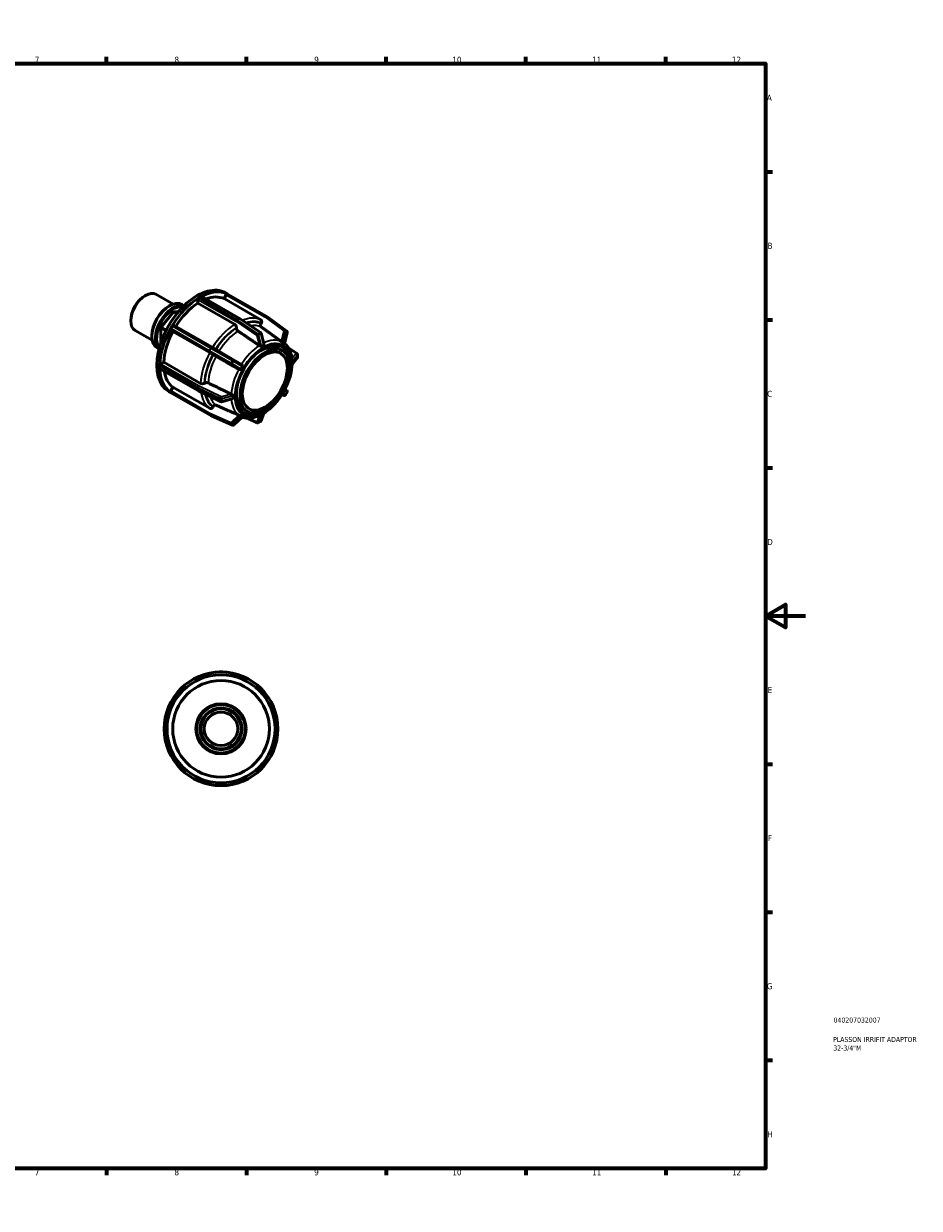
# Model space of a CAD drawing. Header units: millimetres. Extents: x 0 to 898, y 0 to 594.
# Tile 4 of 4: x 449 to 898, y 0 to 594. Entities that reach past the tile are written whole.
import ezdxf

# ---------------------------------------------------------------- set-up
doc = ezdxf.new("R2010")
doc.units = ezdxf.units.MM
for name, color, linetype, lineweight in [('Border (ANSI)', 7, 'Continuous', 70), ('Title (ISO)', 7, 'Continuous', 50), ('Visible (ANSI)', 7, 'Continuous', 50), ('Visible Narrow (ANSI)', 7, 'Continuous', 35)]:
    doc.layers.add(name, color=color, linetype=linetype, lineweight=lineweight)
doc.styles.add('Note Text (ANSI)', font='tahoma.ttf')
doc.styles.add('Note Text (ISO)', font='tahoma.ttf')

# ---------------------------------------------------------------- blocks, each defined once
blk = doc.blocks.new('Borders Default Border')
at = {"layer": 'Border (ANSI)'}
for p, q in [((70.08, 574), (70.08, 577.45)), ((140.17, 574), (140.17, 577.45)), ((210.25, 574), (210.25, 577.45)), ((280.33, 574), (280.33, 577.45)), ((350.42, 574), (350.42, 577.45)), ((490.58, 574), (490.58, 577.45)), ((560.67, 574), (560.67, 577.45)), ((630.75, 574), (630.75, 577.45)), ((700.83, 574), (700.83, 577.45)), ((770.92, 574), (770.92, 577.45)), ((20, 519.75), (16.55, 519.75)), ((821, 519.75), (824.45, 519.75)), ((20, 445.5), (16.55, 445.5)), ((821, 445.5), (824.45, 445.5)), ((20, 371.25), (16.55, 371.25)), ((821, 371.25), (824.45, 371.25)), ((20, 222.75), (16.55, 222.75)), ((821, 222.75), (824.45, 222.75)), ((20, 148.5), (16.55, 148.5)), ((821, 148.5), (824.45, 148.5)), ((20, 74.25), (16.55, 74.25)), ((821, 74.25), (824.45, 74.25)), ((70.08, 20), (70.08, 16.55)), ((140.17, 20), (140.17, 16.55)), ((210.25, 20), (210.25, 16.55)), ((280.33, 20), (280.33, 16.55)), ((350.42, 20), (350.42, 16.55)), ((490.58, 20), (490.58, 16.55)), ((560.67, 20), (560.67, 16.55)), ((630.75, 20), (630.75, 16.55)), ((700.83, 20), (700.83, 16.55)), ((770.92, 20), (770.92, 16.55))]:
    blk.add_line(p, q, dxfattribs=at)
at = {"layer": 'Border (ANSI)', "flags": 128}
for points in [[(420.5, 594), (420.5, 574), (414.73, 584), (426.27, 584), (420.5, 574)], [(20, 20), (20, 574), (821, 574), (821, 20), (20, 20)], [(0, 297), (20, 297), (10, 302.77), (10, 291.23), (20, 297)], [(841, 297), (821, 297), (831, 302.77), (831, 291.23), (821, 297)], [(420.5, 0), (420.5, 20), (414.73, 10), (426.27, 10), (420.5, 20)]]:
    blk.add_lwpolyline(points, dxfattribs=at)
at = {"layer": 'Border (ANSI)', "attachment_point": 7, "style": 'Note Text (ANSI)'}
for s, insert, char_height in [('1', (34.35, 574.4), 3.05), ('2', (104.2, 574.4), 3.05), ('3', (174.26, 574.34), 3.05), ('4', (244.23, 574.4), 3.05), ('5', (314.48, 574.34), 3.05), ('6', (384.49, 574.34), 3.05), ('7', (454.6, 574.4), 3.05), ('8', (524.63, 574.33), 3.05), ('9', (594.7, 574.34), 3.05), ('10', (663.96, 574.34), 3.048), ('11', (734.04, 574.4), 3.048), ('12', (804.13, 574.4), 3.048), ('A', (16.78, 555.35), 3.05), ('A', (821.63, 555.35), 3.05), ('B', (17.15, 481.1), 3.05), ('B', (821.99, 481.1), 3.05), ('C', (16.95, 406.8), 3.05), ('C', (821.8, 406.8), 3.05), ('D', (16.96, 332.6), 3.05), ('D', (821.81, 332.6), 3.05), ('E', (17.21, 258.35), 3.05), ('E', (822.05, 258.35), 3.05), ('F', (17.29, 184.1), 3.05), ('F', (822.14, 184.1), 3.05), ('G', (16.81, 109.79), 3.05), ('G', (821.66, 109.79), 3.05), ('H', (16.97, 35.6), 3.05), ('H', (821.81, 35.6), 3.05), ('1', (34.35, 16.55), 3.05), ('2', (104.2, 16.55), 3.05), ('3', (174.26, 16.49), 3.05), ('4', (244.23, 16.55), 3.05), ('5', (314.48, 16.49), 3.05), ('6', (384.49, 16.49), 3.05), ('7', (454.6, 16.55), 3.05), ('8', (524.63, 16.48), 3.05), ('9', (594.7, 16.49), 3.05), ('10', (663.96, 16.49), 3.048), ('11', (734.04, 16.55), 3.048), ('12', (804.13, 16.55), 3.048)]:
    blk.add_mtext(s, dxfattribs=dict(at, insert=insert, char_height=char_height))
blk = doc.blocks.new('Title Blocks ISO')
at = {"layer": 'Title (ISO)', "color": 232, "true_color": 0xca0064, "style": 'Note Text (ISO)'}
for tag, p in [('PART_NUMBER_001', (34.08, 73.13)), ('DESCRIPTION_001', (33.84, 63.4)), ('DESCRIPTION_002', (33.93, 59.12))]:
    blk.add_attdef(tag, p, '', height=2.5, dxfattribs=at)

msp = doc.modelspace()

# ---------------------------------------------------------------- linework, layer by layer
at = {"layer": 'Visible (ANSI)'}
for p, q in [((509.798, 457.609), (510.094, 457.78)), ((515.351, 458.311), (523.89, 453.393)), ((549.464, 456.132), (550.589, 458.08)), ((550.211, 459.033), (551.206, 458.46)), ((570.544, 447.326), (551.228, 458.449)), ((521.813, 452.396), (522.109, 452.568)), ((528.417, 453.204), (529.45, 452.609)), ((536.364, 453.897), (536.364, 455.736)), ((554.794, 443.283), (536.364, 453.897)), ((536.816, 456.52), (537.371, 456.839)), ((537.371, 456.839), (537.926, 457.159)), ((538.246, 457.19), (557.562, 446.067)), ((567.895, 445.518), (549.464, 456.132)), ((524.122, 449.501), (517.963, 441.842)), ((524.379, 449.649), (524.122, 449.501)), ((524.122, 449.501), (525.78, 448.546)), ((525.943, 448.749), (524.379, 449.649)), ((526.522, 449.452), (524.379, 449.649)), ((557.601, 446.042), (567.789, 439.145)), ((571.331, 446.869), (570.546, 447.325)), ((571.386, 446.833), (580.944, 439.875)), ((502.713, 445.306), (502.713, 444.964)), ((504.894, 440.151), (513.433, 435.234)), ((517.963, 441.842), (517.835, 441.512)), ((517.835, 441.512), (520.365, 440.055)), ((517.835, 441.512), (517.835, 433.997)), ((520.523, 440.368), (517.963, 441.842)), ((522.729, 441.129), (523.121, 441.809)), ((523.853, 439.736), (522.729, 440.389)), ((523.121, 441.809), (523.514, 442.489)), ((542.284, 429.123), (523.853, 439.736)), ((524.153, 442.858), (543.469, 431.734)), ((555.699, 441.389), (555.699, 441.714)), ((567.96, 443.542), (568.159, 443.887)), ((513.253, 437.53), (513.253, 437.189)), ((568.048, 438.78), (569.478, 433.416)), ((581.189, 439.208), (579.8, 433.4)), ((515.869, 431.413), (516.901, 430.818)), ((543.469, 431.734), (554.287, 425.502)), ((544.029, 428.114), (543.83, 428.23)), ((568.021, 431.164), (568.02, 431.167)), ((568.02, 431.164), (568.021, 431.164)), ((569.028, 431.744), (568.021, 431.164)), ((570.036, 432.324), (569.028, 431.744)), ((570.035, 432.327), (570.036, 432.324)), ((576.91, 431.08), (578.713, 430.042)), ((578.366, 433.132), (578.367, 433.132)), ((578.367, 433.132), (578.368, 433.135)), ((579.08, 432.718), (578.367, 433.132)), ((579.792, 432.305), (579.08, 432.718)), ((579.792, 432.305), (579.791, 432.305)), ((579.793, 432.308), (579.792, 432.305)), ((586.046, 428.55), (581.715, 431.522)), ((586.323, 426.739), (586.323, 428.022)), ((517.219, 421.934), (517.219, 422.576)), ((517.219, 421.292), (517.219, 421.934)), ((517.671, 423.36), (519.262, 424.276)), ((519.262, 424.276), (537.693, 413.662)), ((554.288, 425.501), (558.283, 423.189)), ((559.69, 422.376), (558.977, 421.142)), ((559.687, 422.378), (559.69, 422.376)), ((583.242, 424.66), (583.243, 424.66)), ((583.243, 422.33), (583.242, 422.33)), ((583.243, 424.66), (583.244, 424.661)), ((583.243, 423.495), (583.243, 424.66)), ((583.243, 422.33), (583.243, 423.495)), ((583.244, 422.331), (583.243, 422.33)), ((586.181, 426.336), (583.6, 423.149)), ((536.668, 409.875), (517.352, 420.998)), ((558.265, 419.908), (558.262, 419.909)), ((558.977, 421.142), (558.265, 419.908)), ((522.729, 409.825), (523.853, 411.773)), ((523.853, 411.773), (542.284, 401.16)), ((539.504, 413.663), (539.786, 413.825)), ((579.08, 409.476), (579.792, 410.71)), ((579.791, 410.711), (579.792, 410.71)), ((579.792, 410.71), (579.793, 410.71)), ((579.969, 410.602), (580.89, 410.063)), ((521.766, 409.638), (523.135, 408.85)), ((523.121, 408.858), (522.729, 409.085)), ((523.514, 408.63), (523.121, 408.858)), ((542.83, 397.506), (523.514, 408.629)), ((547.787, 404.5), (536.709, 409.853)), ((553.588, 405.896), (548.232, 404.458)), ((554.811, 408.288), (554.814, 408.288)), ((554.814, 405.958), (554.811, 405.958)), ((554.814, 408.288), (554.813, 408.289)), ((554.814, 408.288), (554.814, 407.123)), ((554.814, 407.123), (554.814, 405.958)), ((578.367, 408.242), (578.366, 408.242)), ((578.367, 408.242), (579.08, 409.476)), ((578.368, 408.242), (578.367, 408.242)), ((578.54, 408.128), (579.463, 407.597)), ((580.336, 407.831), (581.121, 409.191)), ((543.83, 401.749), (544.029, 402.094)), ((558.262, 398.311), (558.265, 398.313)), ((558.265, 398.313), (558.264, 398.314)), ((558.265, 398.313), (558.977, 397.9)), ((559.344, 400.576), (561.147, 399.538)), ((568.02, 398.292), (568.021, 398.294)), ((568.021, 398.294), (568.02, 398.294)), ((568.021, 398.294), (569.028, 398.874)), ((569.504, 398.735), (568.027, 394.893)), ((569.028, 398.874), (570.036, 399.454)), ((570.035, 399.455), (570.036, 399.454)), ((570.036, 399.454), (570.035, 399.452)), ((553.709, 392.7), (542.891, 397.475)), ((558.744, 396.931), (554.408, 392.821)), ((558.977, 397.9), (559.69, 397.486)), ((559.69, 397.486), (559.687, 397.484)), ((561.195, 396.207), (566.045, 393.905)), ((566.639, 393.929), (567.749, 394.568)), ((547.964, 268.927), (547.179, 268.927)), ((548.749, 268.927), (547.964, 268.927)), ((527.811, 260.58), (527.256, 260.025)), ((528.366, 261.135), (527.811, 260.58)), ((568.116, 260.58), (567.561, 261.135)), ((568.671, 260.025), (568.116, 260.58)), ((519.464, 241.212), (519.464, 240.427)), ((519.464, 240.427), (519.464, 239.642)), ((576.464, 240.427), (576.464, 241.212)), ((576.464, 239.642), (576.464, 240.427)), ((527.256, 220.83), (527.811, 220.275)), ((527.811, 220.275), (528.366, 219.72)), ((567.561, 219.72), (568.116, 220.275)), ((568.116, 220.275), (568.671, 220.83)), ((547.179, 211.927), (547.964, 211.927)), ((547.964, 211.927), (548.749, 211.927))]:
    msp.add_line(p, q, dxfattribs=at)
for radius in [28.5, 27.075, 24.225, 12.573, 12.154, 10.477, 10.058, 8.382]:
    msp.add_circle((547.964, 240.427), radius, dxfattribs=at)
for centre, start, end in [((557.242, 445.512), 55.901415, 60.064008), ((570.225, 446.771), 59.872355, 60.064008), ((571.01, 446.315), 53.943399, 59.872355), ((580.567, 439.357), 346.546006, 53.943399), ((567.43, 438.615), 14.922076, 55.901415), ((585.683, 428.022), 0, 55.538765), ((553.967, 424.947), 59.937399, 60.052822), ((585.683, 426.739), 321.000959, 0), ((536.987, 410.43), 240.064008, 244.209918), ((580.567, 409.511), 329.999959, 59.669876), ((548.066, 405.076), 244.209918, 285.030976), ((579.782, 408.151), 240.076672, 329.999959), ((543.15, 398.061), 240.064008, 246.183161), ((553.967, 393.286), 246.183161, 313.464294), ((566.32, 394.483), 244.60591, 299.935992), ((567.43, 395.123), 299.935992, 338.967906), ((547.179, 268.287), 90, 102.400908), ((548.749, 268.287), 77.599092, 90), ((527.709, 259.572), 135, 147.400908), ((528.819, 260.682), 122.599092, 135), ((567.109, 260.682), 45, 57.400908), ((568.219, 259.572), 32.599092, 45), ((520.104, 241.212), 167.599092, 180), ((520.104, 239.642), 180, 192.400908), ((575.824, 241.212), 0, 12.400908), ((575.824, 239.642), 347.599092, 0), ((527.709, 221.282), 212.599092, 225), ((568.219, 221.282), 315, 327.400908), ((528.819, 220.172), 225, 237.400908), ((567.109, 220.172), 302.599092, 315), ((547.179, 212.567), 257.599092, 270), ((548.749, 212.567), 270, 282.400908)]:
    msp.add_arc(centre, 0.64, start, end, dxfattribs=at)
for centre, major_axis, start_param, end_param in [((535.989, 434.335), (14.222, 24.698), 0, 3.1415927), ((510.122, 449.231), (-5.229, -9.08), 3.1415927, 6.2831853), ((509.826, 449.402), (-5.019, -8.716), 3.9289245, 5.4958534), ((537.371, 433.539), (14.222, 24.698), 0.0304383, 0.7510925), ((550.909, 457.894), (0.319, 0.555), 0.214503, 1.5688626), ((550.909, 457.894), (0.319, 0.555), 0, 0.214503), ((522.143, 442.309), (-6.274, -10.896), 3.1415927, 6.2831853), ((521.847, 442.479), (-6.065, -10.532), 3.9289245, 5.4958534), ((523.954, 441.265), (6.274, 10.896), 0.1279879, 3.0136047), ((524.251, 441.095), (-6.065, -10.532), 3.3458657, 6.0789123), ((537.371, 433.539), (-14.222, -24.698), 3.9574291, 4.6780833), ((537.371, 433.539), (-12.8, -22.228), 3.9806413, 4.6547012), ((536.816, 455.996), (0.319, 0.555), 0.9999011, 2.3542608), ((536.816, 455.996), (-0.319, -0.555), 3.9250571, 4.1414938), ((537.926, 456.636), (-0.319, -0.555), 3.7086204, 3.9250571), ((537.926, 456.636), (0.319, 0.555), 0, 0.5670278), ((537.371, 433.539), (12.8, 22.228), 0.0536505, 0.6162276), ((537.371, 433.539), (-14.222, -24.698), 4.7428273, 5.4634814), ((537.371, 433.539), (-12.8, -22.228), 4.7660394, 5.4402693), ((523.049, 440.943), (-0.319, -0.555), 4.926892, 6.2812516), ((523.049, 440.943), (-0.319, -0.555), 4.7104553, 4.926892), ((523.834, 442.303), (-0.319, -0.555), 4.4940186, 4.7104553), ((523.834, 442.303), (0.319, 0.555), 0, 1.3524259), ((569.028, 415.309), (9.581, 16.638), 5.1659663, 10.541997), ((568.127, 415.828), (8.783, 15.252), 0, 1.0723986), ((568.127, 415.828), (9.581, 16.638), 5.7366372, 6.2363024), ((517.671, 422.837), (-0.319, -0.555), 5.2794168, 5.4958534), ((517.671, 422.837), (0.319, 0.555), 0.7834645, 2.1378241), ((517.671, 421.553), (-0.319, -0.555), 5.4958534, 5.7122901), ((517.671, 421.553), (-0.319, -0.555), 5.7122901, 6.2831853), ((537.371, 433.539), (-14.222, -24.698), 5.5282254, 6.2488796), ((537.371, 433.539), (-12.8, -22.228), 5.6619808, 6.2256674), ((568.127, 415.828), (-8.783, -15.252), 5.2107867, 6.2831853), ((523.049, 409.64), (-0.319, -0.555), 4.7104553, 6.0648149), ((523.049, 409.64), (-0.319, -0.555), 6.0648149, 6.2812516), ((568.127, 415.828), (-9.581, -16.638), 0.0468829, 0.5465481)]:
    msp.add_ellipse(centre, major_axis=major_axis, ratio=0.5780931, start_param=start_param, end_param=end_param, dxfattribs=at)
for major_axis in [(-8.783, -15.252), (-7.985, -13.865)]:
    msp.add_ellipse((569.93, 414.79), major_axis=major_axis, ratio=0.5780931, dxfattribs=at)
for points, knots in [([(568.159, 443.887), (568.238, 444.024), (568.305, 444.2), (568.365, 444.503), (568.37, 444.683), (568.324, 444.967), (568.265, 445.123), (568.119, 445.346), (568.006, 445.454), (567.895, 445.518)], [-0.18971875, -0.18971875, -0.18971875, -0.18971875, -0.14222277, -0.14222277, -0.09477078, -0.09477078, -0.04736666, -0.04736666, 0, 0, 0, 0]), ([(555.699, 441.714), (555.699, 441.843), (555.673, 442.011), (555.588, 442.299), (555.513, 442.471), (555.355, 442.745), (555.244, 442.895), (555.037, 443.113), (554.906, 443.219), (554.794, 443.283)], [-0.18971875, -0.18971875, -0.18971875, -0.18971875, -0.14222277, -0.14222277, -0.09477078, -0.09477078, -0.04736666, -0.04736666, 0, 0, 0, 0]), ([(556.526, 439.868), (556.434, 439.93), (556.338, 440.014), (556.155, 440.207), (556.044, 440.357), (555.886, 440.631), (555.811, 440.803), (555.726, 441.092), (555.699, 441.259), (555.699, 441.389)], [0.39025715, 0.39025715, 0.39025715, 0.39025715, 0.42682488, 0.42682488, 0.47423447, 0.47423447, 0.5216984, 0.5216984, 0.56920217, 0.56920217, 0.56920217, 0.56920217]), ([(568.147, 441.96), (568.062, 442.023), (567.983, 442.108), (567.853, 442.306), (567.795, 442.462), (567.748, 442.746), (567.753, 442.926), (567.814, 443.229), (567.881, 443.405), (567.96, 443.542)], [0.39025715, 0.39025715, 0.39025715, 0.39025715, 0.42682488, 0.42682488, 0.47423447, 0.47423447, 0.5216984, 0.5216984, 0.56920217, 0.56920217, 0.56920217, 0.56920217]), ([(578.88, 433.754), (578.878, 433.755), (578.875, 433.756), (578.864, 433.763), (578.855, 433.77), (578.829, 433.793), (578.813, 433.813), (578.758, 433.892), (578.713, 433.975), (578.598, 434.166), (578.522, 434.284), (578.372, 434.471), (578.306, 434.542), (578.221, 434.618), (578.202, 434.635), (578.182, 434.65)], [-0.15967441, -0.15967441, -0.15967441, -0.15967441, -0.15744969, -0.15744969, -0.14926776, -0.14926776, -0.13497072, -0.13497072, -0.09742889, -0.09742889, -0.05445533, -0.05445533, -0.02459546, -0.02459546, -0.01559055, -0.01559055, -0.01559055, -0.01559055]), ([(579.665, 433.298), (579.536, 433.395), (579.405, 433.48), (579.279, 433.553), (579.153, 433.626), (579.019, 433.695), (578.88, 433.754)], [-0.0755854, -0.0755854, -0.0755854, -0.0755854, 0, 0, 0, 0.0755854, 0.0755854, 0.0755854, 0.0755854]), ([(583.598, 424.899), (583.564, 425.663), (583.484, 426.404), (583.23, 427.827), (583.057, 428.51), (582.616, 429.804), (582.349, 430.417), (581.718, 431.557), (581.355, 432.085), (580.612, 432.954), (580.247, 433.311), (579.855, 433.63)], [4.76327966, 4.76327966, 4.76327966, 4.76327966, 4.89683896, 4.89683896, 5.03039826, 5.03039826, 5.16395756, 5.16395756, 5.29751685, 5.29751685, 5.40666902, 5.40666902, 5.40666902, 5.40666902]), ([(543.83, 428.23), (543.751, 428.275), (543.632, 428.345), (543.4, 428.479), (543.247, 428.567), (542.977, 428.723), (542.813, 428.818), (542.546, 428.972), (542.396, 429.058), (542.284, 429.123)], [-0.18971875, -0.18971875, -0.18971875, -0.18971875, -0.14222277, -0.14222277, -0.09477078, -0.09477078, -0.04736666, -0.04736666, 0, 0, 0, 0]), ([(545.494, 427.268), (545.397, 427.323), (545.284, 427.389), (545.047, 427.525), (544.883, 427.62), (544.613, 427.776), (544.46, 427.865), (544.228, 427.999), (544.108, 428.068), (544.029, 428.114)], [0.39025715, 0.39025715, 0.39025715, 0.39025715, 0.42682488, 0.42682488, 0.47423447, 0.47423447, 0.5216984, 0.5216984, 0.56920217, 0.56920217, 0.56920217, 0.56920217]), ([(568.268, 432.193), (568.262, 432.189), (568.254, 432.185), (568.225, 432.171), (568.198, 432.165), (568.12, 432.167), (568.07, 432.18), (567.932, 432.227), (567.82, 432.28), (567.598, 432.395), (567.497, 432.45), (567.364, 432.53), (567.325, 432.554), (567.266, 432.593), (567.245, 432.608), (567.224, 432.622)], [-0.25986217, -0.25986217, -0.25986217, -0.25986217, -0.25476698, -0.25476698, -0.23950567, -0.23950567, -0.21801257, -0.21801257, -0.17657125, -0.17657125, -0.1428242, -0.1428242, -0.12850713, -0.12850713, -0.11977834, -0.11977834, -0.11977834, -0.11977834]), ([(569.378, 432.833), (569.184, 432.741), (568.995, 432.641), (568.817, 432.538), (568.638, 432.436), (568.453, 432.32), (568.268, 432.193)], [-0.0755854, -0.0755854, -0.0755854, -0.0755854, 0, 0, 0, 0.0755854, 0.0755854, 0.0755854, 0.0755854]), ([(569.478, 433.416), (569.489, 433.374), (569.497, 433.33), (569.514, 433.184), (569.508, 433.086), (569.481, 432.97), (569.467, 432.931), (569.434, 432.877), (569.418, 432.858), (569.392, 432.84), (569.385, 432.836), (569.378, 432.833)], [-0.122777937, -0.122777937, -0.122777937, -0.122777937, -0.105402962, -0.105402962, -0.064422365, -0.064422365, -0.043825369, -0.043825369, -0.030144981, -0.030144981, -0.025593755, -0.025593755, -0.025593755, -0.025593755]), ([(579.8, 433.4), (579.796, 433.383), (579.79, 433.367), (579.769, 433.322), (579.749, 433.297), (579.715, 433.283), (579.704, 433.282), (579.684, 433.287), (579.676, 433.291), (579.667, 433.297), (579.666, 433.298), (579.665, 433.298)], [-0.219033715, -0.219033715, -0.219033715, -0.219033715, -0.206356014, -0.206356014, -0.178646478, -0.178646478, -0.166650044, -0.166650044, -0.158934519, -0.158934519, -0.158085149, -0.158085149, -0.158085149, -0.158085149]), ([(558.766, 422.171), (558.618, 421.947), (558.48, 421.721), (558.354, 421.503), (558.228, 421.285), (558.102, 421.052), (557.981, 420.811)], [-0.0755854, -0.0755854, -0.0755854, -0.0755854, 0, 0, 0, 0.0755854, 0.0755854, 0.0755854, 0.0755854]), ([(558.283, 423.189), (558.328, 423.163), (558.372, 423.13), (558.5, 423.013), (558.576, 422.913), (558.704, 422.698), (558.751, 422.589), (558.798, 422.427), (558.809, 422.359), (558.804, 422.272), (558.8, 422.246), (558.785, 422.205), (558.778, 422.19), (558.768, 422.174), (558.767, 422.173), (558.766, 422.171)], [-0.30083916, -0.30083916, -0.30083916, -0.30083916, -0.28253714, -0.28253714, -0.24464345, -0.24464345, -0.20635601, -0.20635601, -0.17864648, -0.17864648, -0.16665004, -0.16665004, -0.15893452, -0.15893452, -0.15808515, -0.15808515, -0.15808515, -0.15808515]), ([(569.489, 398.725), (570.973, 399.662), (572.428, 400.836), (575.179, 403.555), (576.474, 405.101), (578.804, 408.44), (579.839, 410.233), (581.566, 413.922), (582.258, 415.817), (583.24, 419.562), (583.529, 421.411), (583.601, 423.168)], [3.1896086, 3.1896086, 3.1896086, 3.1896086, 3.4845845, 3.4845845, 3.7795605, 3.7795605, 4.0745364, 4.0745364, 4.3695124, 4.3695124, 4.6644883, 4.6644883, 4.6644883, 4.6644883]), ([(583.601, 424.579), (583.601, 424.587), (583.601, 424.595), (583.6, 424.629), (583.6, 424.659), (583.601, 424.75), (583.601, 424.808), (583.599, 424.874), (583.599, 424.886), (583.598, 424.899)], [-0.259862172, -0.259862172, -0.259862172, -0.259862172, -0.25476698, -0.25476698, -0.239505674, -0.239505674, -0.218012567, -0.218012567, -0.21302739, -0.21302739, -0.21302739, -0.21302739]), ([(583.601, 423.168), (583.601, 423.179), (583.601, 423.194), (583.6, 423.23), (583.6, 423.248), (583.601, 423.279), (583.601, 423.287), (583.601, 423.295)], [-0.063002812, -0.063002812, -0.063002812, -0.063002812, -0.043825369, -0.043825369, -0.030144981, -0.030144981, -0.025593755, -0.025593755, -0.025593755, -0.025593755]), ([(583.601, 423.295), (583.609, 423.525), (583.613, 423.746), (583.613, 423.952), (583.613, 424.158), (583.609, 424.37), (583.601, 424.579)], [1.12302278, 1.12302278, 1.12302278, 1.12302278, 1.19860817, 1.19860817, 1.19860817, 1.27419357, 1.27419357, 1.27419357, 1.27419357]), ([(557.981, 420.811), (557.979, 420.807), (557.977, 420.803), (557.966, 420.784), (557.955, 420.77), (557.922, 420.734), (557.897, 420.716), (557.801, 420.661), (557.707, 420.635), (557.484, 420.601), (557.344, 420.597), (557.106, 420.627), (557.012, 420.65), (556.903, 420.696), (556.879, 420.708), (556.857, 420.722)], [-0.15967441, -0.15967441, -0.15967441, -0.15967441, -0.15744969, -0.15744969, -0.14926776, -0.14926776, -0.13497072, -0.13497072, -0.09742889, -0.09742889, -0.05445533, -0.05445533, -0.02459546, -0.02459546, -0.01559055, -0.01559055, -0.01559055, -0.01559055]), ([(537.693, 413.662), (537.804, 413.598), (537.962, 413.537), (538.254, 413.468), (538.44, 413.447), (538.756, 413.447), (538.942, 413.468), (539.234, 413.538), (539.392, 413.599), (539.504, 413.663)], [0, 0, 0, 0, 0.04736666, 0.04736666, 0.09477078, 0.09477078, 0.14222277, 0.14222277, 0.18971875, 0.18971875, 0.18971875, 0.18971875]), ([(539.786, 413.825), (539.898, 413.89), (540.055, 413.95), (540.348, 414.02), (540.534, 414.042), (540.85, 414.042), (541.036, 414.02), (541.295, 413.959), (541.416, 413.917), (541.515, 413.869)], [0.18972385, 0.18972385, 0.18972385, 0.18972385, 0.23722762, 0.23722762, 0.28469155, 0.28469155, 0.33210114, 0.33210114, 0.36866886, 0.36866886, 0.36866886, 0.36866886]), ([(553.152, 408.249), (553.154, 408.248), (553.155, 408.248), (553.182, 408.235), (553.209, 408.223), (553.279, 408.187), (553.323, 408.163), (553.484, 408.072), (553.603, 407.999), (553.809, 407.861), (553.891, 407.8), (553.978, 407.717), (554.005, 407.686), (554.035, 407.631), (554.043, 407.608), (554.046, 407.575), (554.046, 407.567), (554.045, 407.559)], [-0.18352843, -0.18352843, -0.18352843, -0.18352843, -0.18292946, -0.18292946, -0.17143665, -0.17143665, -0.15295565, -0.15295565, -0.10540296, -0.10540296, -0.06442237, -0.06442237, -0.04382537, -0.04382537, -0.03014498, -0.03014498, -0.02559375, -0.02559375, -0.02559375, -0.02559375]), ([(554.045, 406.275), (554.046, 406.268), (554.046, 406.26), (554.043, 406.228), (554.035, 406.202), (553.994, 406.134), (553.958, 406.097), (553.849, 406.006), (553.747, 405.947), (553.617, 405.905), (553.602, 405.9), (553.588, 405.896)], [-0.259862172, -0.259862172, -0.259862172, -0.259862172, -0.25476698, -0.25476698, -0.239505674, -0.239505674, -0.218012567, -0.218012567, -0.176571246, -0.176571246, -0.171468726, -0.171468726, -0.171468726, -0.171468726]), ([(554.045, 407.559), (554.028, 407.335), (554.02, 407.116), (554.02, 406.91), (554.02, 406.704), (554.028, 406.49), (554.045, 406.275)], [1.12302278, 1.12302278, 1.12302278, 1.12302278, 1.19860817, 1.19860817, 1.19860817, 1.27419357, 1.27419357, 1.27419357, 1.27419357]), ([(542.284, 401.16), (542.396, 401.096), (542.546, 401.052), (542.813, 401.038), (542.977, 401.065), (543.247, 401.168), (543.4, 401.262), (543.632, 401.466), (543.751, 401.612), (543.83, 401.749)], [0, 0, 0, 0, 0.04736666, 0.04736666, 0.09477078, 0.09477078, 0.14222277, 0.14222277, 0.18971875, 0.18971875, 0.18971875, 0.18971875]), ([(544.029, 402.094), (544.108, 402.231), (544.228, 402.377), (544.46, 402.581), (544.613, 402.675), (544.883, 402.778), (545.047, 402.805), (545.284, 402.792), (545.397, 402.767), (545.494, 402.724)], [0.18972385, 0.18972385, 0.18972385, 0.18972385, 0.23722762, 0.23722762, 0.28469155, 0.28469155, 0.33210114, 0.33210114, 0.36866886, 0.36866886, 0.36866886, 0.36866886]), ([(567.986, 397.862), (568.012, 397.876), (568.036, 397.889), (568.098, 397.923), (568.138, 397.947), (568.201, 397.984), (568.225, 397.998), (568.255, 398.014), (568.262, 398.018), (568.268, 398.021)], [-0.076617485, -0.076617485, -0.076617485, -0.076617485, -0.064422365, -0.064422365, -0.043825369, -0.043825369, -0.030144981, -0.030144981, -0.025593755, -0.025593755, -0.025593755, -0.025593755]), ([(568.268, 398.021), (568.453, 398.119), (568.638, 398.221), (568.817, 398.324), (568.995, 398.426), (569.184, 398.539), (569.378, 398.661)], [1.12302278, 1.12302278, 1.12302278, 1.12302278, 1.19860817, 1.19860817, 1.19860817, 1.27419357, 1.27419357, 1.27419357, 1.27419357]), ([(569.378, 398.661), (569.385, 398.665), (569.392, 398.669), (569.419, 398.685), (569.437, 398.696), (569.469, 398.713), (569.481, 398.72), (569.489, 398.725)], [-0.259862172, -0.259862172, -0.259862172, -0.259862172, -0.25476698, -0.25476698, -0.239505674, -0.239505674, -0.224206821, -0.224206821, -0.224206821, -0.224206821]), ([(556.857, 397.713), (556.903, 397.694), (556.953, 397.678), (557.119, 397.634), (557.243, 397.614), (557.494, 397.593), (557.612, 397.593), (557.775, 397.591), (557.84, 397.591), (557.913, 397.582), (557.933, 397.578), (557.961, 397.568), (557.971, 397.563), (557.98, 397.557), (557.98, 397.556), (557.981, 397.556)], [-0.30097955, -0.30097955, -0.30097955, -0.30097955, -0.28253714, -0.28253714, -0.24464345, -0.24464345, -0.20635601, -0.20635601, -0.17864648, -0.17864648, -0.16665004, -0.16665004, -0.15893452, -0.15893452, -0.15808515, -0.15808515, -0.15808515, -0.15808515]), ([(557.981, 397.556), (558.102, 397.465), (558.228, 397.382), (558.354, 397.309), (558.48, 397.236), (558.618, 397.165), (558.766, 397.1)], [-0.0755854, -0.0755854, -0.0755854, -0.0755854, 0, 0, 0, 0.0755854, 0.0755854, 0.0755854, 0.0755854]), ([(558.571, 396.767), (559.041, 396.585), (559.53, 396.447), (560.65, 396.234), (561.288, 396.181), (562.59, 396.201), (563.253, 396.273), (564.593, 396.534), (565.27, 396.724), (566.627, 397.213), (567.308, 397.512), (567.986, 397.862)], [2.44764189, 2.44764189, 2.44764189, 2.44764189, 2.55643919, 2.55643919, 2.68997492, 2.68997492, 2.82351065, 2.82351065, 2.95704638, 2.95704638, 3.09058211, 3.09058211, 3.09058211, 3.09058211]), ([(558.766, 397.1), (558.769, 397.099), (558.771, 397.098), (558.783, 397.092), (558.789, 397.086), (558.803, 397.069), (558.807, 397.056), (558.806, 397.01), (558.782, 396.968), (558.744, 396.931)], [-0.159674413, -0.159674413, -0.159674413, -0.159674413, -0.157449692, -0.157449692, -0.149267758, -0.149267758, -0.134970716, -0.134970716, -0.097621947, -0.097621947, -0.097621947, -0.097621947])]:
    msp.add_open_spline(points, degree=3, knots=knots, dxfattribs=at)
for points, weights in [([(567.194, 432.643), (562.02, 436.147), (556.526, 439.868)], [1, 1.00045067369, 1]), ([(578.155, 434.671), (573.301, 438.206), (568.147, 441.96)], [1, 1.00045067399, 1]), ([(556.825, 420.74), (551.33, 423.906), (545.494, 427.268)], [1, 1.00045067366, 1]), ([(541.515, 413.869), (547.492, 410.983), (553.119, 408.264)], [1, 1.00045067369, 1]), ([(545.494, 402.724), (551.33, 400.15), (556.825, 397.726)], [1, 1.00045067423, 1])]:
    msp.add_rational_spline(points, weights, degree=2, dxfattribs=at)
for points in [[(578.182, 434.65), (578.173, 434.657), (578.164, 434.664), (578.155, 434.671)], [(567.224, 432.622), (567.214, 432.629), (567.204, 432.636), (567.194, 432.643)], [(568.02, 431.167), (568.364, 431.36), (568.71, 431.561), (569.028, 431.744)], [(568.02, 431.164), (568.02, 431.165), (568.02, 431.166), (568.02, 431.167)], [(569.028, 431.744), (569.346, 431.927), (569.693, 432.125), (570.035, 432.327)], [(578.366, 433.132), (578.367, 433.133), (578.367, 433.134), (578.368, 433.135)], [(578.368, 433.135), (578.609, 432.99), (578.855, 432.849), (579.08, 432.718)], [(579.08, 432.718), (579.305, 432.588), (579.549, 432.444), (579.793, 432.308)], [(558.977, 421.142), (559.202, 421.532), (559.448, 421.955), (559.687, 422.378)], [(583.244, 424.661), (583.242, 424.262), (583.243, 423.863), (583.243, 423.495)], [(583.242, 424.66), (583.243, 424.661), (583.244, 424.661), (583.244, 424.661)], [(583.243, 423.495), (583.243, 423.872), (583.243, 424.263), (583.242, 424.66)], [(583.243, 423.495), (583.243, 423.127), (583.242, 422.726), (583.244, 422.331)], [(583.242, 422.33), (583.243, 422.727), (583.243, 423.118), (583.243, 423.495)], [(556.857, 420.722), (556.846, 420.728), (556.835, 420.734), (556.825, 420.74)], [(558.262, 419.909), (558.508, 420.328), (558.752, 420.752), (558.977, 421.142)], [(579.08, 409.476), (579.31, 409.876), (579.55, 410.289), (579.791, 410.711)], [(579.793, 410.71), (579.549, 410.29), (579.305, 409.866), (579.08, 409.476)], [(553.119, 408.264), (553.13, 408.259), (553.141, 408.254), (553.152, 408.249)], [(554.811, 408.288), (554.811, 408.288), (554.812, 408.288), (554.813, 408.289)], [(554.814, 407.123), (554.814, 407.491), (554.815, 407.892), (554.811, 408.288)], [(554.811, 405.958), (554.815, 406.355), (554.814, 406.756), (554.814, 407.123)], [(578.366, 408.242), (578.61, 408.662), (578.849, 409.077), (579.08, 409.476)], [(579.08, 409.476), (578.855, 409.086), (578.609, 408.662), (578.368, 408.242)], [(558.262, 398.311), (558.263, 398.312), (558.263, 398.313), (558.264, 398.314)], [(558.977, 397.9), (558.752, 398.03), (558.508, 398.173), (558.262, 398.311)], [(569.028, 398.874), (568.71, 398.691), (568.364, 398.493), (568.02, 398.292)], [(568.02, 398.294), (568.364, 398.492), (568.702, 398.686), (569.028, 398.874)], [(568.02, 398.292), (568.02, 398.293), (568.02, 398.294), (568.02, 398.294)], [(569.028, 398.874), (569.355, 399.062), (569.693, 399.257), (570.035, 399.455)], [(570.035, 399.452), (569.693, 399.258), (569.346, 399.057), (569.028, 398.874)], [(556.825, 397.726), (556.835, 397.721), (556.846, 397.717), (556.857, 397.713)], [(559.687, 397.484), (559.448, 397.628), (559.202, 397.769), (558.977, 397.9)]]:
    msp.add_open_spline(points, degree=3, dxfattribs=at)
at = {"layer": 'Visible Narrow (ANSI)'}
for p, q in [((550.589, 458.08), (569.905, 446.957)), ((536.364, 455.736), (555.68, 444.612)), ((556.132, 445.396), (536.816, 456.52)), ((537.926, 457.159), (557.242, 446.036)), ((557.242, 446.036), (556.132, 445.396)), ((556.172, 445.372), (557.282, 446.011)), ((557.282, 446.011), (567.469, 439.114)), ((569.905, 446.957), (579.462, 439.999)), ((570.583, 447.3), (571.368, 446.845)), ((580.14, 440.342), (570.583, 447.3)), ((571.368, 446.845), (580.925, 439.887)), ((542.045, 430.006), (522.729, 441.129)), ((522.729, 440.389), (542.045, 429.266)), ((523.514, 442.489), (542.83, 431.365)), ((555.68, 444.612), (565.867, 437.715)), ((566.359, 438.475), (556.172, 445.372)), ((579.462, 439.999), (578.182, 434.65)), ((578.88, 433.754), (580.317, 439.758)), ((580.925, 439.887), (580.14, 440.342)), ((580.317, 439.758), (581.102, 439.302)), ((565.867, 437.715), (567.224, 432.622)), ((567.469, 439.114), (566.359, 438.475)), ((566.745, 437.91), (567.855, 438.549)), ((568.268, 432.193), (566.745, 437.91)), ((567.855, 438.549), (569.378, 432.833)), ((581.102, 439.302), (579.665, 433.298)), ((542.83, 431.365), (542.045, 430.006)), ((542.045, 429.266), (552.862, 423.033)), ((542.085, 429.982), (542.87, 431.342)), ((552.903, 423.75), (542.085, 429.982)), ((542.87, 431.342), (553.688, 425.11)), ((581.975, 431.09), (585.683, 428.546)), ((585.683, 428.546), (583.527, 425.883)), ((583.601, 424.579), (586.263, 427.867)), ((586.263, 427.867), (586.263, 426.583)), ((517.219, 422.576), (536.535, 411.453)), ((536.987, 412.236), (517.671, 423.36)), ((552.862, 423.033), (556.857, 420.722)), ((553.688, 425.11), (552.903, 423.75)), ((553.498, 423.406), (554.283, 424.766)), ((557.981, 420.811), (553.498, 423.406)), ((554.283, 424.766), (558.766, 422.171)), ((586.263, 426.583), (583.601, 423.295)), ((536.535, 410.169), (517.219, 421.292)), ((536.535, 411.453), (536.535, 410.169)), ((536.576, 410.147), (536.576, 411.431)), ((536.576, 411.431), (547.655, 406.078)), ((547.655, 404.794), (536.576, 410.147)), ((548.066, 406.883), (536.987, 412.236)), ((579.668, 410.041), (581.102, 409.203)), ((542.045, 398.702), (522.729, 409.825)), ((522.729, 409.085), (542.045, 397.962)), ((542.83, 397.506), (523.514, 408.63)), ((547.655, 406.078), (547.655, 404.794)), ((553.152, 408.249), (548.066, 406.883)), ((548.336, 406.026), (554.045, 407.559)), ((554.045, 406.275), (548.336, 404.742)), ((548.336, 404.742), (548.336, 406.026)), ((579.462, 407.597), (578.54, 408.128)), ((578.544, 408.134), (579.462, 407.597)), ((580.317, 407.843), (578.883, 408.682)), ((581.102, 409.203), (580.317, 407.843)), ((552.862, 393.927), (542.045, 398.702)), ((566.745, 394.059), (568.268, 398.021)), ((569.378, 398.661), (567.855, 394.699)), ((542.045, 397.962), (542.83, 397.506)), ((542.87, 397.486), (542.085, 397.941)), ((542.085, 397.941), (552.903, 393.166)), ((553.688, 392.711), (542.87, 397.486)), ((556.857, 397.713), (552.862, 393.927)), ((552.903, 393.166), (553.688, 392.711)), ((553.498, 393.307), (557.981, 397.556)), ((554.283, 392.851), (553.498, 393.307)), ((558.766, 397.1), (554.283, 392.851)), ((565.867, 394.223), (561.723, 396.19)), ((567.102, 397.435), (565.867, 394.223)), ((567.855, 394.699), (566.745, 394.059))]:
    msp.add_line(p, q, dxfattribs=at)
for centre, major_axis, ratio, start_param, end_param in [((557.242, 445.512), (0.319, 0.555), 0.5780931, 0, 0.7834645), ((557.242, 445.512), (0.319, -0.555), 0.5780931, 2.2708617, 2.3581282), ((557.242, 445.512), (0.359, 0.53), 0.5257036, 0, 0.8236123), ((555.802, 422.926), (12.8, 22.228), 0.5780931, 0.0536505, 0.6228258), ((570.225, 446.771), (0.319, 0.555), 0.5780931, 0, 1.5688626), ((570.225, 446.771), (0.377, 0.517), 0.5760308, 0.05975, 1.6305464), ((570.225, 446.771), (0.321, 0.554), 0.8159693, 6.1986482, 6.2831853), ((571.01, 446.315), (0.321, 0.554), 0.8159693, 6.1986482, 6.2831853), ((571.01, 446.315), (0.377, 0.517), 0.5760308, 0, 0.05975), ((555.802, 422.926), (-12.8, -22.228), 0.5780931, 3.9806413, 4.6547033), ((556.707, 422.404), (12.161, 21.119), 0.5780931, 0.8419714, 1.5100915), ((556.707, 422.404), (-11.963, -20.775), 0.5780931, 3.9845343, 4.6506792), ((557.533, 421.929), (11.327, 19.67), 0.5780931, 0.8462873, 1.5056296), ((556.132, 444.873), (-0.319, -0.555), 0.5780931, 3.9250571, 5.4958534), ((556.132, 444.873), (0.359, 0.53), 0.5257036, 0.8236123, 2.3944086), ((556.132, 444.873), (-0.319, 0.555), 0.5780931, 5.4124544, 5.4997209), ((556.707, 422.404), (12.161, 21.119), 0.5780931, 0.0565732, 0.5581673), ((556.707, 422.404), (11.963, 20.775), 0.5780931, 0.0575435, 0.5335201), ((557.533, 421.929), (11.327, 19.67), 0.5780931, 0.0608891, 0.4466261), ((579.782, 439.813), (0.377, 0.517), 0.5760308, 0.05975, 1.6305464), ((579.782, 439.813), (0.622, -0.149), 0.1992022, 0.5869079, 2.1577042), ((579.782, 439.813), (0.321, 0.554), 0.8159693, 5.0641842, 6.1986482), ((580.567, 439.357), (0.377, 0.517), 0.5760308, 0, 0.05975), ((580.567, 439.357), (0.321, 0.554), 0.8159693, 5.0641842, 6.1986482), ((566.32, 437.976), (-0.359, -0.53), 0.5257036, 3.9652049, 5.5360013), ((566.32, 437.976), (0.618, 0.165), 0.3434135, 3.8046469, 5.3754432), ((566.32, 437.976), (-0.319, 0.555), 0.5780931, 4.2779904, 5.4124544), ((567.43, 438.615), (0.359, 0.53), 0.5257036, 0, 0.8236123), ((567.43, 438.615), (0.319, -0.555), 0.5780931, 1.1363977, 2.2708617), ((567.43, 438.615), (0.618, 0.165), 0.3434135, 5.3754432, 6.2831853), ((569.028, 415.309), (10.032, 17.421), 0.5780931, 6.2812516, 7.0666498), ((568.202, 415.785), (10.668, 18.526), 0.5780931, 0.0647739, 0.7071066), ((580.567, 439.357), (0.622, -0.149), 0.1992022, 0, 0.5869079), ((555.802, 422.926), (-12.8, -22.228), 0.5780931, 4.7660394, 5.4402693), ((556.707, 422.404), (12.161, 21.119), 0.5780931, 1.6273695, 2.2957539), ((556.707, 422.404), (-11.963, -20.775), 0.5780931, 4.7699324, 5.4363763), ((542.365, 429.82), (-0.319, -0.555), 0.5780931, 4.7104553, 6.2812516), ((542.365, 429.82), (-0.319, -0.555), 0.5047769, 4.7105612, 6.2813575), ((542.365, 429.82), (-0.554, 0.32), 0.0015778, 5.2415132, 5.3287797), ((543.15, 431.18), (0.319, 0.555), 0.5780931, 0, 1.5688626), ((543.15, 431.18), (0.554, -0.32), 0.0015778, 2.0999206, 2.187187), ((543.15, 431.18), (0.319, 0.555), 0.5047769, 0, 1.5689685), ((568.202, 415.785), (-10.668, -18.526), 0.5780931, 3.9917647, 4.6437442), ((569.028, 415.309), (10.032, 17.421), 0.5780931, 0.7834645, 1.5688626), ((569.028, 415.309), (10.032, 17.421), 0.5780931, 5.4958534, 6.2812516), ((585.683, 428.022), (0.362, 0.528), 0.6262774, 0, 0.8310844), ((585.683, 428.022), (0.497, -0.403), 0.7409493, 0.540411, 2.1112073), ((585.683, 428.022), (0.64, 0), 0.5758617, 5.846853, 6.2831853), ((557.533, 421.929), (11.327, 19.67), 0.5780931, 1.6316854, 2.291438), ((553.182, 423.588), (-0.319, -0.555), 0.5047769, 4.7105612, 6.2813575), ((553.182, 423.588), (-0.321, -0.554), 0.5690408, 0.0019188, 1.5727151), ((553.182, 423.588), (-0.554, 0.32), 0.0015778, 4.1070492, 5.2415132), ((553.967, 424.947), (0.319, 0.555), 0.5047769, 0, 1.5689685), ((553.967, 424.947), (0.554, -0.32), 0.0015778, 0.9654566, 2.0999206), ((553.967, 424.947), (0.321, 0.554), 0.5690408, 4.7143078, 6.2831853), ((569.028, 415.309), (-10.032, -17.421), 0.5780931, 1.5688626, 2.3542608), ((585.683, 426.739), (0.497, -0.403), 0.7409493, 0, 0.540411), ((585.683, 426.739), (0.64, 0), 0.5758617, 5.846853, 6.2831853), ((568.202, 415.785), (-10.668, -18.526), 0.5780931, 4.7771629, 5.4291458), ((569.028, 415.309), (10.032, 17.421), 0.5780931, 1.5688626, 2.3542608), ((536.987, 411.713), (-0.319, -0.555), 0.5780931, 3.9250571, 5.4958534), ((536.987, 411.713), (0.64, 0), 0.5758617, 3.9269908, 4.0142573), ((536.987, 410.43), (-0.64, 0), 0.5758617, 0.7853982, 0.8726646), ((536.987, 410.43), (-0.319, -0.555), 0.5780931, 5.4958534, 6.2831853), ((536.987, 411.713), (0.278, 0.576), 0.5255092, 0.7434844, 2.3142807), ((536.987, 410.43), (-0.278, -0.576), 0.5255092, 5.4558734, 6.2831853), ((580.567, 409.511), (0.323, 0.552), 0.9644798, 4.7183622, 6.2831853), ((555.802, 422.926), (-12.8, -22.228), 0.5780931, 5.6555161, 6.2256674), ((556.707, 422.404), (-12.161, -21.119), 0.5780931, 5.7195019, 6.2227447), ((556.707, 422.404), (-11.963, -20.775), 0.5780931, 5.7438581, 6.2217744), ((557.533, 421.929), (-11.327, -19.67), 0.5780931, 5.8295263, 6.2184288), ((548.066, 406.36), (-0.278, -0.576), 0.5255092, 3.885077, 5.4558734), ((548.066, 406.36), (0.64, 0), 0.5758617, 4.0142573, 5.1487213), ((548.066, 405.076), (-0.64, 0), 0.5758617, 0.8726646, 2.0071286), ((548.066, 405.076), (-0.278, -0.576), 0.5255092, 5.4558734, 6.2831853), ((548.066, 406.36), (-0.166, 0.618), 0.3455103, 4.0517094, 5.6225057), ((548.066, 405.076), (0.166, -0.618), 0.3455103, 0, 0.9101167), ((568.202, 415.785), (-10.668, -18.526), 0.5780931, 5.5721315, 6.214544), ((569.028, 415.309), (-10.032, -17.421), 0.5780931, 5.4958534, 6.2812516), ((569.028, 415.309), (-10.032, -17.421), 0.5780931, 0.7834645, 1.5688626), ((579.782, 408.151), (-0.323, -0.552), 0.9644798, 0.0059732, 1.5767695), ((579.782, 408.151), (-0.319, -0.555), 0.6470097, 6.2811159, 6.2831853), ((579.782, 408.151), (0.554, -0.32), 0.0015778, 0, 0.2673248), ((580.567, 409.511), (0.554, -0.32), 0.0015778, 0, 0.2673248), ((542.365, 398.516), (-0.258, -0.585), 0.5757558, 4.6488009, 6.2195972), ((542.365, 398.516), (-0.319, -0.555), 0.5780931, 4.7104553, 6.2812516), ((569.028, 415.309), (-10.032, -17.421), 0.5780931, 6.2812516, 7.0666498), ((542.365, 398.516), (-0.321, -0.554), 0.8159693, 0.0027294, 0.0899959), ((543.15, 398.061), (-0.321, -0.554), 0.8159693, 0.0027294, 0.0899959), ((543.15, 398.061), (-0.319, -0.555), 0.5780931, 6.2812516, 6.2831853), ((543.15, 398.061), (-0.258, -0.585), 0.5757558, 6.2195972, 6.2831853), ((553.182, 393.741), (-0.258, -0.585), 0.5757558, 4.6488009, 6.2195972), ((553.182, 393.741), (-0.44, 0.465), 0.1962368, 0.9829719, 2.5537683), ((553.182, 393.741), (-0.321, -0.554), 0.8159693, 0.0899959, 1.2244599), ((553.967, 393.286), (-0.321, -0.554), 0.8159693, 0.0899959, 1.2244599), ((553.967, 393.286), (-0.258, -0.585), 0.5757558, 6.2195972, 6.2831853), ((553.967, 393.286), (0.44, -0.465), 0.1962368, 5.6953609, 6.2831853), ((566.32, 394.483), (-0.274, -0.578), 0.626083, 5.4480661, 6.2831853), ((566.32, 394.483), (-0.597, 0.23), 0.7388525, 1.0311178, 2.6019142), ((566.32, 394.483), (0.319, -0.555), 0.5780931, 0, 0.438266), ((567.43, 395.123), (0.319, -0.555), 0.5780931, 0, 0.438266), ((567.43, 395.123), (0.597, -0.23), 0.7388525, 5.7435068, 6.2831853)]:
    msp.add_ellipse(centre, major_axis=major_axis, ratio=ratio, start_param=start_param, end_param=end_param, dxfattribs=at)

# ---------------------------------------------------------------- block references
msp.add_blockref('Borders Default Border', (0, 0))
msp.add_blockref('Title Blocks ISO', (821, 20)).add_auto_attribs({'PART_NUMBER_001': '040207032007', 'DESCRIPTION_001': 'PLASSON IRRIFIT ADAPTOR', 'DESCRIPTION_002': '32-3/4"M'})

doc.saveas('drawing.dxf')
